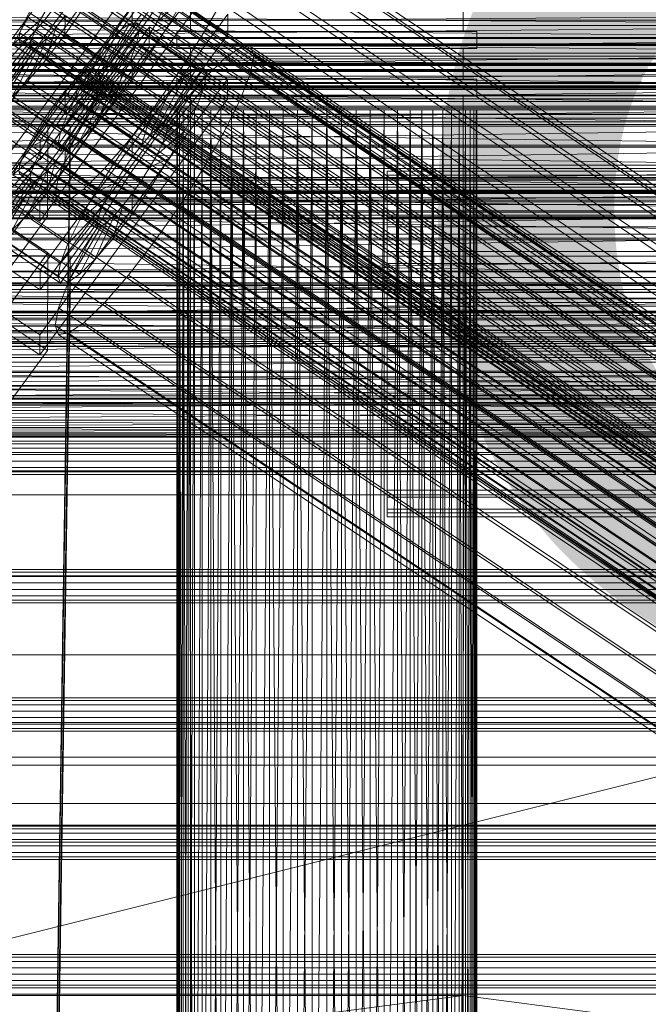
# Model space of a CAD drawing. Header units: millimetres. Extents: x -2233 to 65662, y -50530 to 6847.
# Tile 127 of 256: x -365 to -273, y -33951 to -33807. Entities that reach past the tile are written whole.
import ezdxf

# ---------------------------------------------------------------- set-up
doc = ezdxf.new("R2010")
doc.units = ezdxf.units.MM
for name, color, linetype, lineweight in [('COTAS_O', 1, 'Continuous', 0), ('frontal_briquetadora', 7, 'Continuous', 0), ('frontal_C01', 7, 'Continuous', 0), ('frontal_C02', 7, 'Continuous', 0), ('frontal_C03', 7, 'Continuous', 0), ('frontal_dosificador', 7, 'Continuous', 0), ('frontal_secador', 7, 'Continuous', 0)]:
    doc.layers.add(name, color=color, linetype=linetype, lineweight=lineweight)
doc.dimstyles.new('R19_100', dxfattribs={"dimtxt": 250, "dimasz": 150, "dimexe": 150, "dimexo": 80, "dimgap": 100, "dimtad": 1, "dimtih": 1, "dimtoh": 1, "dimdsep": 46, "dimcen": 0.09, "dimadec": 0, "dimazin": 0, "dimtfac": 1, "dimtdec": 4, "dimtofl": 0, "dimtmove": 0, "dimatfit": 3, "dimfxl": 1, "dimtolj": 1, "dimtzin": 0, "dimarcsym": 0})

# ---------------------------------------------------------------- blocks, each defined once
blk = doc.blocks.new('DIM_R32_39')
at = {"layer": 'COTAS_O'}
for p, q in [((-1725, -33700), (-1575, -33655)), ((1725, -33700), (1575, -33655)), ((-1725, -34400), (-1725, -33700)), ((-1725, -33700), (1725, -33700)), ((-1725, -33700), (-1575, -33745)), ((1725, -33700), (1575, -33745)), ((1725, -34400), (1725, -33700))]:
    blk.add_line(p, q, dxfattribs=at)
blk.add_text('3450 O', height=250, dxfattribs=at).set_placement((0, -33600))
blk = doc.blocks.new('DIM_R32_42')
at = {"layer": 'COTAS_O'}
for p, q in [((-650, -33700), (50, -33700)), ((50, -33700), (5, -33850)), ((50, -34900), (50, -33700)), ((50, -33700), (95, -33850)), ((50, -34900), (5, -34750)), ((50, -34900), (95, -34750)), ((-650, -34900), (50, -34900))]:
    blk.add_line(p, q, dxfattribs=at)
blk.add_text('1200 O', height=250, rotation=90, dxfattribs=at).set_placement((-50, -34300))
blk = doc.blocks.new('DIM_R32_43')
at = {"layer": 'COTAS_O'}
for p, q in [((-650, -34200), (-500, -34155)), ((650, -34200), (500, -34155)), ((-650, -34900), (-650, -34200)), ((-650, -34200), (650, -34200)), ((-650, -34200), (-500, -34245)), ((650, -34200), (500, -34245)), ((650, -34900), (650, -34200))]:
    blk.add_line(p, q, dxfattribs=at)
blk.add_text('1300 O', height=250, dxfattribs=at).set_placement((0, -34100))

msp = doc.modelspace()

# ---------------------------------------------------------------- linework, layer by layer
at = {"layer": 'frontal_briquetadora'}
for p, q in [((-340, -33804), (-340, -33808.5)), ((-300, -33804), (-300, -33808.5)), ((-210, -33805.946), (-430, -33807.611)), ((-210, -33807.611), (-430, -33805.946)), ((-210, -33807.611), (-430, -33809.54)), ((-210, -33807.611), (-430, -33807.611)), ((-430, -33807.611), (-210, -33809.54)), ((-339.821, -33808.5), (-342, -33808.5)), ((-342, -33808.5), (-342, -33811)), ((-338.019, -33808.5), (-340, -33808.5)), ((-333.717, -33808.5), (-339.821, -33808.5)), ((-332.47, -33808.5), (-338.019, -33808.5)), ((-324.895, -33808.5), (-333.717, -33808.5)), ((-324.45, -33808.5), (-332.47, -33808.5)), ((-315.105, -33808.5), (-324.895, -33808.5)), ((-315.55, -33808.5), (-324.45, -33808.5)), ((-307.53, -33808.5), (-315.55, -33808.5)), ((-306.283, -33808.5), (-315.105, -33808.5)), ((-301.981, -33808.5), (-307.53, -33808.5)), ((-300.179, -33808.5), (-306.283, -33808.5)), ((-300, -33808.5), (-301.981, -33808.5)), ((-298, -33808.5), (-300.179, -33808.5)), ((-298, -33808.5), (-298, -33811)), ((-210, -33809.54), (-430, -33811.715)), ((-210, -33809.54), (-430, -33809.54)), ((-430, -33809.54), (-210, -33811.715)), ((-339.821, -33811), (-342, -33811)), ((-338.019, -33811), (-340, -33811)), ((-340, -33811), (-340, -33815.5)), ((-333.717, -33811), (-339.821, -33811)), ((-332.47, -33811), (-338.019, -33811)), ((-324.895, -33811), (-333.717, -33811)), ((-324.45, -33811), (-332.47, -33811)), ((-315.105, -33811), (-324.895, -33811)), ((-315.55, -33811), (-324.45, -33811)), ((-307.53, -33811), (-315.55, -33811)), ((-306.283, -33811), (-315.105, -33811)), ((-301.981, -33811), (-307.53, -33811)), ((-300.179, -33811), (-306.283, -33811)), ((-300, -33811), (-301.981, -33811)), ((-298, -33811), (-300.179, -33811)), ((-300, -33811), (-300, -33815.5)), ((-210, -33811.715), (-430, -33811.715)), ((-430, -33814.115), (-210, -33811.715)), ((-430, -33811.715), (-210, -33814.115)), ((-210, -33814.115), (-430, -33814.115)), ((-430, -33816.716), (-210, -33814.115)), ((-430, -33814.115), (-210, -33816.716)), ((-339.821, -33815.5), (-342, -33815.5)), ((-342, -33815.5), (-342, -33818)), ((-338.019, -33815.5), (-340, -33815.5)), ((-333.717, -33815.5), (-339.821, -33815.5)), ((-332.47, -33815.5), (-338.019, -33815.5)), ((-324.895, -33815.5), (-333.717, -33815.5)), ((-324.45, -33815.5), (-332.47, -33815.5)), ((-315.105, -33815.5), (-324.895, -33815.5)), ((-315.55, -33815.5), (-324.45, -33815.5)), ((-307.53, -33815.5), (-315.55, -33815.5)), ((-306.283, -33815.5), (-315.105, -33815.5)), ((-301.981, -33815.5), (-307.53, -33815.5)), ((-300.179, -33815.5), (-306.283, -33815.5)), ((-300, -33815.5), (-301.981, -33815.5)), ((-298, -33815.5), (-300.179, -33815.5)), ((-298, -33815.5), (-298, -33818)), ((-210, -33816.716), (-430, -33816.716)), ((-430, -33819.494), (-210, -33816.716)), ((-430, -33816.716), (-210, -33819.494)), ((-339.821, -33818), (-342, -33818)), ((-338.019, -33818), (-340, -33818)), ((-340, -33818), (-340, -33990)), ((-333.717, -33818), (-339.821, -33818)), ((-332.47, -33818), (-338.019, -33818)), ((-324.895, -33818), (-333.717, -33818)), ((-324.45, -33818), (-332.47, -33818)), ((-315.105, -33818), (-324.895, -33818)), ((-315.55, -33818), (-324.45, -33818)), ((-307.53, -33818), (-315.55, -33818)), ((-306.283, -33818), (-315.105, -33818)), ((-301.981, -33818), (-307.53, -33818)), ((-300.179, -33818), (-306.283, -33818)), ((-300, -33818), (-301.981, -33818)), ((-298, -33818), (-300.179, -33818)), ((-300, -33818), (-300, -33990)), ((-210, -33819.494), (-430, -33819.494)), ((-430, -33822.421), (-210, -33819.494)), ((-430, -33819.494), (-210, -33822.421)), ((-210, -33820), (-430, -33820)), ((-335.556, -33820), (-430, -33820)), ((-430, -33820), (-333.957, -33820)), ((-337.006, -33820), (-430, -33820)), ((-338.292, -33820), (-430, -33820)), ((-430, -33820), (-332.223, -33820)), ((-339.402, -33820), (-430, -33820)), ((-430, -33820), (-330.371, -33820)), ((-340.325, -33820), (-430, -33820)), ((-430, -33820), (-328.419, -33820)), ((-341.053, -33820), (-430, -33820)), ((-430, -33820), (-326.386, -33820)), ((-430, -33820), (-324.292, -33820)), ((-341.577, -33820), (-430, -33820)), ((-430, -33820), (-322.156, -33820)), ((-320, -33820), (-430, -33820)), ((-341.894, -33820), (-430, -33820)), ((-342, -33820), (-430, -33820)), ((-341.894, -33820), (-342, -34060)), ((-342, -33820), (-342, -34060)), ((-341.894, -33820), (-342, -33820)), ((-342, -33820), (-341.894, -34060)), ((-341.577, -33820), (-341.894, -34060)), ((-341.894, -33820), (-341.894, -34060)), ((-341.577, -33820), (-341.894, -33820)), ((-341.894, -33820), (-341.577, -34060)), ((-341.053, -33820), (-341.577, -34060)), ((-341.577, -33820), (-341.577, -34060)), ((-341.053, -33820), (-341.577, -33820)), ((-341.577, -33820), (-341.053, -34060)), ((-340.325, -33820), (-341.053, -34060)), ((-341.053, -33820), (-341.053, -34060)), ((-340.325, -33820), (-341.053, -33820)), ((-341.053, -33820), (-340.325, -34060)), ((-339.402, -33820), (-340.325, -34060)), ((-340.325, -33820), (-340.325, -34060)), ((-339.402, -33820), (-340.325, -33820)), ((-340.325, -33820), (-339.402, -34060)), ((-338.292, -33820), (-339.402, -34060)), ((-339.402, -33820), (-339.402, -34060)), ((-338.292, -33820), (-339.402, -33820)), ((-337.006, -33820), (-338.292, -34060)), ((-338.292, -33820), (-338.292, -34060)), ((-337.006, -33820), (-338.292, -33820)), ((-335.556, -33820), (-337.006, -34060)), ((-337.006, -33820), (-337.006, -34060)), ((-335.556, -33820), (-337.006, -33820)), ((-337.006, -33820), (-335.556, -34060)), ((-333.957, -33820), (-335.556, -34060)), ((-335.556, -33820), (-335.556, -34060)), ((-333.957, -33820), (-335.556, -33820)), ((-332.223, -33820), (-333.957, -34060)), ((-333.957, -34060), (-333.957, -33820)), ((-332.223, -33820), (-333.957, -33820)), ((-333.957, -33820), (-332.223, -34060)), ((-330.371, -33820), (-332.223, -34060)), ((-332.223, -34060), (-332.223, -33820)), ((-330.371, -33820), (-332.223, -33820)), ((-332.223, -33820), (-330.371, -34060)), ((-328.419, -33820), (-330.371, -34060)), ((-330.371, -34060), (-330.371, -33820)), ((-328.419, -33820), (-330.371, -33820)), ((-326.386, -33820), (-328.419, -34060)), ((-328.419, -34060), (-328.419, -33820)), ((-326.386, -33820), (-328.419, -33820)), ((-328.419, -33820), (-326.386, -34060)), ((-324.292, -33820), (-326.386, -34060)), ((-326.386, -34060), (-326.386, -33820)), ((-324.292, -33820), (-326.386, -33820)), ((-322.156, -33820), (-324.292, -34060)), ((-324.292, -34060), (-324.292, -33820)), ((-322.156, -33820), (-324.292, -33820)), ((-324.292, -33820), (-322.156, -34060)), ((-320, -33820), (-322.156, -34060)), ((-322.156, -34060), (-322.156, -33820)), ((-320, -33820), (-322.156, -33820)), ((-320, -34060), (-320, -33820)), ((-210, -33820), (-320, -33820)), ((-317.844, -33820), (-320, -33820)), ((-317.844, -33820), (-320, -34060)), ((-317.844, -34060), (-320, -33820)), ((-210, -33820), (-317.844, -33820)), ((-315.708, -33820), (-317.844, -33820)), ((-317.844, -33820), (-317.844, -34060)), ((-317.844, -34060), (-315.708, -33820)), ((-315.708, -34060), (-317.844, -33820)), ((-210, -33820), (-315.708, -33820)), ((-313.614, -33820), (-315.708, -33820)), ((-315.708, -33820), (-315.708, -34060)), ((-315.708, -34060), (-313.614, -33820)), ((-313.614, -34060), (-315.708, -33820)), ((-210, -33820), (-313.614, -33820)), ((-311.581, -33820), (-313.614, -33820)), ((-313.614, -33820), (-313.614, -34060)), ((-313.614, -34060), (-311.581, -33820)), ((-311.581, -34060), (-313.614, -33820)), ((-210, -33820), (-311.581, -33820)), ((-309.629, -33820), (-311.581, -33820)), ((-311.581, -33820), (-311.581, -34060)), ((-311.581, -34060), (-309.629, -33820)), ((-210, -33820), (-309.629, -33820)), ((-307.777, -33820), (-309.629, -33820)), ((-309.629, -33820), (-309.629, -34060)), ((-309.629, -34060), (-307.777, -33820)), ((-307.777, -34060), (-309.629, -33820)), ((-210, -33820), (-307.777, -33820)), ((-306.043, -33820), (-307.777, -33820)), ((-307.777, -33820), (-307.777, -34060)), ((-307.777, -34060), (-306.043, -33820)), ((-306.043, -34060), (-307.777, -33820)), ((-210, -33820), (-306.043, -33820)), ((-304.444, -33820), (-306.043, -33820)), ((-306.043, -33820), (-306.043, -34060)), ((-306.043, -34060), (-304.444, -33820)), ((-304.444, -34060), (-306.043, -33820)), ((-210, -33820), (-304.444, -33820)), ((-302.994, -33820), (-304.444, -33820)), ((-304.444, -33820), (-304.444, -34060)), ((-302.994, -33820), (-304.444, -34060)), ((-302.994, -34060), (-304.444, -33820)), ((-210, -33820), (-302.994, -33820)), ((-301.708, -33820), (-302.994, -33820)), ((-302.994, -33820), (-302.994, -34060)), ((-301.708, -33820), (-302.994, -34060)), ((-301.708, -34060), (-302.994, -33820)), ((-210, -33820), (-301.708, -33820)), ((-300.598, -33820), (-301.708, -33820)), ((-301.708, -33820), (-301.708, -34060)), ((-300.598, -33820), (-301.708, -34060)), ((-210, -33820), (-300.598, -33820)), ((-299.675, -33820), (-300.598, -33820)), ((-300.598, -33820), (-300.598, -34060)), ((-299.675, -33820), (-300.598, -34060)), ((-299.675, -34060), (-300.598, -33820)), ((-210, -33820), (-299.675, -33820)), ((-298.947, -33820), (-299.675, -33820)), ((-299.675, -33820), (-299.675, -34060)), ((-298.947, -33820), (-299.675, -34060)), ((-299.675, -33820), (-298.947, -34060)), ((-210, -33820), (-298.947, -33820)), ((-298.947, -33820), (-298.423, -33820)), ((-298.947, -33820), (-298.947, -34060)), ((-298.423, -33820), (-298.947, -34060)), ((-298.947, -33820), (-298.423, -34060)), ((-298.423, -33820), (-210, -33820)), ((-298.423, -33820), (-298.106, -33820)), ((-298.423, -33820), (-298.423, -34060)), ((-298.106, -33820), (-298.423, -34060)), ((-298.423, -33820), (-298.106, -34060)), ((-298.106, -33820), (-210, -33820)), ((-298.106, -33820), (-298, -33820)), ((-298.106, -33820), (-298.106, -34060)), ((-298, -33820), (-298.106, -34060)), ((-298, -33820), (-210, -33820)), ((-298, -33820), (-298, -34060)), ((-210, -33822.421), (-430, -33822.421)), ((-430, -33825.47), (-210, -33822.421)), ((-430, -33822.421), (-210, -33825.47)), ((-210, -33825.47), (-430, -33825.47)), ((-430, -33828.612), (-210, -33825.47)), ((-430, -33825.47), (-210, -33828.612)), ((-210, -33828.612), (-430, -33828.612)), ((-430, -33831.815), (-210, -33828.612)), ((-430, -33828.612), (-210, -33831.815)), ((-210, -33831.815), (-430, -33835.05)), ((-210, -33831.815), (-430, -33831.815)), ((-430, -33831.815), (-210, -33835.05)), ((-210, -33835.05), (-430, -33838.284)), ((-430, -33835.05), (-210, -33835.05)), ((-210, -33838.284), (-430, -33835.05)), ((-210, -33838.284), (-430, -33841.488)), ((-430, -33838.284), (-210, -33838.284)), ((-210, -33841.488), (-430, -33844.629)), ((-430, -33841.488), (-210, -33841.488)), ((-210, -33844.629), (-430, -33841.488)), ((-210, -33844.629), (-430, -33847.678)), ((-430, -33844.629), (-210, -33844.629)), ((-210, -33847.678), (-430, -33844.629)), ((-210, -33847.678), (-430, -33850.606)), ((-430, -33847.678), (-210, -33847.678)), ((-210, -33850.606), (-430, -33847.678)), ((-210, -33850.606), (-430, -33853.384)), ((-430, -33850.606), (-210, -33850.606)), ((-210, -33853.384), (-430, -33850.606)), ((-210, -33853.384), (-430, -33855.985)), ((-430, -33853.384), (-210, -33853.384)), ((-210, -33855.985), (-430, -33853.384)), ((-210, -33855.985), (-430, -33858.384)), ((-430, -33855.985), (-210, -33855.985)), ((-210, -33858.384), (-430, -33858.384)), ((-210, -33858.384), (-430, -33860.559)), ((-210, -33860.559), (-430, -33858.384)), ((-210, -33860.559), (-430, -33860.559)), ((-210, -33860.559), (-430, -33862.488)), ((-210, -33862.488), (-430, -33860.559)), ((-210, -33862.488), (-430, -33862.488)), ((-210, -33862.488), (-430, -33864.153)), ((-210, -33864.153), (-430, -33862.488)), ((-210, -33864.153), (-430, -33864.153)), ((-210, -33864.153), (-430, -33865.538)), ((-210, -33865.538), (-430, -33864.153)), ((-210, -33865.538), (-430, -33865.538)), ((-210, -33865.538), (-430, -33866.629)), ((-210, -33866.629), (-430, -33865.538)), ((-210, -33866.629), (-430, -33866.629)), ((-210, -33866.629), (-430, -33867.416)), ((-210, -33867.416), (-430, -33866.629)), ((-210, -33867.416), (-430, -33867.416)), ((-210, -33867.416), (-430, -33867.891)), ((-210, -33867.891), (-430, -33867.416)), ((-210, -33867.891), (-430, -33867.891)), ((-210, -33867.891), (-430, -33868.05)), ((-210, -33868.05), (-430, -33867.891)), ((-210, -33868.05), (-430, -33868.05))]:
    msp.add_line(p, q, dxfattribs=at)
at = {"layer": 'frontal_C01'}
for p, q in [((-345.981, -33781.918), (-373.513, -33819.63)), ((-334.501, -33786.803), (-362.033, -33824.514)), ((-373.539, -33825.839), (-346.008, -33788.128)), ((-362.045, -33827.337), (-334.513, -33789.626)), ((-346.02, -33790.95), (-373.551, -33828.662)), ((-332.629, -33791.585), (-148.32, -33915.455)), ((-331.181, -33791.321), (-146.872, -33915.19)), ((-330.692, -33792.496), (-146.383, -33916.366)), ((-334.938, -33793.272), (-150.629, -33917.141)), ((-355.53, -33795.149), (-141.731, -33938.837)), ((-355.017, -33795.055), (-141.218, -33938.743)), ((-354.844, -33795.472), (-141.045, -33939.16)), ((-331.197, -33795.032), (-146.887, -33918.901)), ((-334.539, -33795.835), (-362.071, -33833.547)), ((-357.415, -33796.807), (-143.617, -33940.495)), ((-356.348, -33795.746), (-142.549, -33939.435)), ((-355.022, -33796.37), (-141.224, -33940.058)), ((-337.95, -33796.266), (-153.641, -33920.135)), ((-358.659, -33798.259), (-144.861, -33941.947)), ((-355.541, -33797.689), (-141.742, -33941.377)), ((-362.083, -33836.369), (-334.551, -33798.658)), ((-356.363, -33799.339), (-142.565, -33943.027)), ((-332.659, -33798.755), (-148.35, -33922.624)), ((-146.196, -33943.691), (-359.995, -33800.002)), ((-358.357, -33801.103), (-348.527, -33807.71)), ((-357.434, -33801.207), (-143.635, -33944.895)), ((-344.895, -33807.046), (-354.725, -33800.44)), ((-352.938, -33800.824), (-343.108, -33807.431)), ((-341.461, -33800.362), (-157.152, -33924.232)), ((-361.332, -33801.919), (-147.533, -33945.607)), ((-361.166, -33802.327), (-351.336, -33808.933)), ((-345.966, -33808.914), (-355.796, -33802.308)), ((-362.578, -33803.878), (-148.779, -33947.566)), ((-349.863, -33809.626), (-359.693, -33803.02)), ((-358.68, -33803.166), (-144.881, -33946.855)), ((-340.848, -33803.487), (-344.895, -33807.046)), ((-340.848, -33803.487), (-343.108, -33807.431)), ((-338.003, -33808.683), (-334.981, -33803.411)), ((-334.981, -33803.411), (-150.672, -33927.28)), ((-362.01, -33806.847), (-360.939, -33804.979)), ((-361.352, -33806.826), (-360.017, -33805.083)), ((-351.109, -33811.585), (-360.939, -33804.979)), ((-360.017, -33805.083), (-146.218, -33948.771)), ((-358.39, -33809.006), (-355.569, -33804.96)), ((-347.212, -33810.874), (-357.042, -33804.267)), ((-355.569, -33804.96), (-345.739, -33811.567)), ((-351.336, -33808.933), (-348.515, -33804.887)), ((-345.231, -33805.283), (-349.002, -33810.692)), ((-348.527, -33807.71), (-348.515, -33804.887)), ((-160.922, -33929.152), (-345.231, -33805.283)), ((-344.895, -33807.046), (-344.073, -33805.397)), ((-363.797, -33806.463), (-366.057, -33810.407)), ((-362.01, -33806.847), (-366.057, -33810.407)), ((-363.648, -33805.746), (-364.471, -33807.396)), ((-363.797, -33806.463), (-353.967, -33813.069)), ((-363.648, -33805.746), (-149.85, -33949.434)), ((-362.833, -33808.497), (-362.01, -33806.847)), ((-362.596, -33808.278), (-361.352, -33806.826)), ((-352.18, -33813.454), (-362.01, -33806.847)), ((-361.352, -33806.826), (-147.554, -33950.515)), ((-358.378, -33806.184), (-359.714, -33807.927)), ((-358.378, -33806.184), (-358.39, -33809.006)), ((-348.548, -33812.79), (-358.378, -33806.184)), ((-347.191, -33805.966), (-348.527, -33807.71)), ((-345.966, -33808.914), (-344.895, -33807.046)), ((-362.833, -33808.497), (-367.794, -33813.89)), ((-364.471, -33807.396), (-364.989, -33808.715)), ((-364.471, -33807.396), (-150.672, -33951.084)), ((-363.664, -33809.339), (-362.596, -33808.278)), ((-363.351, -33809.816), (-362.833, -33808.497)), ((-353.003, -33815.103), (-362.833, -33808.497)), ((-362.596, -33808.278), (-148.798, -33951.966)), ((-359.714, -33807.927), (-361.21, -33812.687)), ((-359.714, -33807.927), (-360.958, -33809.379)), ((-349.884, -33814.534), (-359.714, -33807.927)), ((-348.527, -33807.71), (-349.863, -33809.626)), ((-343.108, -33807.431), (-345.966, -33808.914)), ((-343.108, -33807.431), (-345.739, -33811.567)), ((-363.351, -33809.816), (-368.888, -33816.674)), ((-364.989, -33808.715), (-365.168, -33809.613)), ((-365.168, -33809.613), (-364.995, -33810.03)), ((-365.168, -33809.613), (-151.369, -33953.302)), ((-364.995, -33810.03), (-364.482, -33809.936)), ((-364.989, -33808.715), (-151.191, -33952.403)), ((-364.482, -33809.936), (-363.664, -33809.339)), ((-364.482, -33809.936), (-150.683, -33953.625)), ((-360.958, -33809.379), (-363.836, -33815.752)), ((-363.664, -33809.339), (-149.865, -33953.027)), ((-363.53, -33810.714), (-363.351, -33809.816)), ((-353.521, -33816.422), (-363.351, -33809.816)), ((-360.958, -33809.379), (-362.025, -33810.44)), ((-361.21, -33812.687), (-358.39, -33809.006)), ((-351.128, -33815.985), (-360.958, -33809.379)), ((-358.39, -33809.006), (-348.56, -33815.613)), ((-353.967, -33813.069), (-351.336, -33808.933)), ((-351.336, -33808.933), (-349.863, -33809.626)), ((-349.863, -33809.626), (-351.109, -33811.585)), ((-347.212, -33810.874), (-345.966, -33808.914)), ((-341.52, -33814.212), (-338.003, -33808.683)), ((-338.003, -33808.683), (-153.694, -33932.552)), ((980, -33810.588), (-980, -33810.588)), ((-363.53, -33810.714), (-369.265, -33818.571)), ((-363.357, -33811.131), (-368.9, -33819.45)), ((-362.843, -33811.037), (-367.817, -33819.252)), ((-362.025, -33810.44), (-366.09, -33817.991)), ((-366.057, -33810.407), (-356.228, -33817.013)), ((-364.995, -33810.03), (-151.196, -33953.718)), ((-363.357, -33811.131), (-363.53, -33810.714)), ((-353.7, -33817.321), (-363.53, -33810.714)), ((-362.843, -33811.037), (-363.357, -33811.131)), ((-353.527, -33817.737), (-363.357, -33811.131)), ((-362.025, -33810.44), (-362.843, -33811.037)), ((-353.014, -33817.644), (-362.843, -33811.037)), ((-352.196, -33817.046), (-362.025, -33810.44)), ((-349.002, -33810.692), (-352.519, -33816.221)), ((-349.002, -33810.692), (-164.693, -33934.561)), ((-348.548, -33812.79), (-347.212, -33810.874)), ((-345.739, -33811.567), (-347.212, -33810.874)), ((-363.836, -33815.752), (-361.21, -33812.687)), ((-361.21, -33812.687), (-351.38, -33819.294)), ((-353.967, -33813.069), (-351.109, -33811.585)), ((-351.109, -33811.585), (-352.18, -33813.454)), ((-349.884, -33814.534), (-348.548, -33812.79)), ((-345.739, -33811.567), (-348.56, -33815.613)), ((-348.56, -33815.613), (-348.548, -33812.79)), ((-367.794, -33813.89), (-357.964, -33820.496)), ((-356.228, -33817.013), (-353.967, -33813.069)), ((-356.228, -33817.013), (-352.18, -33813.454)), ((-352.18, -33813.454), (-353.003, -33815.103)), ((-345.291, -33819.621), (-341.52, -33814.212)), ((-341.52, -33814.212), (-157.211, -33938.081)), ((-372.35, -33814.389), (-360.882, -33822.096)), ((-366.09, -33817.991), (-363.836, -33815.752)), ((-363.836, -33815.752), (-354.006, -33822.358)), ((-357.964, -33820.496), (-353.003, -33815.103)), ((-353.003, -33815.103), (-353.521, -33816.422)), ((-351.38, -33819.294), (-349.884, -33814.534)), ((-348.56, -33815.613), (-351.38, -33819.294)), ((-351.128, -33815.985), (-349.884, -33814.534)), ((-362.033, -33824.514), (-373.501, -33816.807)), ((-368.888, -33816.674), (-359.058, -33823.281)), ((-359.058, -33823.281), (-353.521, -33816.422)), ((-357.964, -33820.496), (-356.228, -33817.013)), ((-356.26, -33824.597), (-352.196, -33817.046)), ((-352.519, -33816.221), (-355.541, -33821.493)), ((-354.006, -33822.358), (-351.128, -33815.985)), ((-353.521, -33816.422), (-353.7, -33817.321)), ((-353.014, -33817.644), (-352.196, -33817.046)), ((-352.519, -33816.221), (-168.21, -33940.09)), ((-352.196, -33817.046), (-351.128, -33815.985)), ((-369.265, -33818.571), (-359.436, -33825.177)), ((-366.09, -33817.991), (-356.26, -33824.597)), ((-359.436, -33825.177), (-353.7, -33817.321)), ((-359.07, -33826.057), (-353.527, -33817.737)), ((-357.987, -33825.859), (-353.014, -33817.644)), ((-353.7, -33817.321), (-353.527, -33817.737)), ((-353.527, -33817.737), (-353.014, -33817.644)), ((-373.513, -33819.63), (-362.045, -33827.337)), ((-368.9, -33819.45), (-359.07, -33826.057)), ((-367.817, -33819.252), (-357.987, -33825.859)), ((-351.38, -33819.294), (-354.006, -33822.358)), ((-349.061, -33824.542), (-345.291, -33819.621)), ((-345.291, -33819.621), (-160.982, -33943.491)), ((-359.058, -33823.281), (-357.964, -33820.496)), ((-355.541, -33821.493), (-357.863, -33826.149)), ((-355.541, -33821.493), (-171.232, -33945.363)), ((-375.644, -33822.072), (-357.646, -33822.316)), ((-360.882, -33822.096), (-366.618, -33829.953)), ((-360.882, -33822.096), (-360.939, -33835.645)), ((-357.646, -33822.316), (-360.514, -34016.692)), ((-357.646, -33822.316), (-357.646, -33827.962)), ((-354.006, -33822.358), (-356.26, -33824.597)), ((-359.436, -33825.177), (-359.058, -33823.281)), ((-362.071, -33833.547), (-373.539, -33825.839)), ((-362.045, -33827.337), (-362.033, -33824.514)), ((-359.07, -33826.057), (-359.436, -33825.177)), ((-357.987, -33825.859), (-359.07, -33826.057)), ((-356.26, -33824.597), (-357.987, -33825.859)), ((-352.572, -33828.639), (-349.061, -33824.542)), ((-349.061, -33824.542), (-164.752, -33948.411)), ((-357.863, -33826.149), (-359.326, -33829.872)), ((-357.863, -33826.149), (-173.554, -33950.019)), ((-357.646, -33827.962), (-375.644, -33827.717)), ((-373.551, -33828.662), (-362.083, -33836.369)), ((-360.939, -33835.645), (-372.408, -33827.937)), ((-360.514, -34022.337), (-357.646, -33827.962)), ((-355.584, -33831.632), (-352.572, -33828.639)), ((-352.572, -33828.639), (-168.263, -33952.508)), ((-359.326, -33829.872), (-359.83, -33832.408)), ((-359.326, -33829.872), (-175.016, -33953.741)), ((-357.893, -33833.319), (-355.584, -33831.632)), ((-355.584, -33831.632), (-171.275, -33955.501)), ((-359.83, -33832.408), (-359.341, -33833.583)), ((-359.83, -33832.408), (-175.521, -33956.277)), ((-362.083, -33836.369), (-362.071, -33833.547)), ((-359.341, -33833.583), (-357.893, -33833.319)), ((-359.341, -33833.583), (-175.032, -33957.452)), ((-357.893, -33833.319), (-173.584, -33957.188)), ((-366.675, -33843.501), (-360.939, -33835.645)), ((-450, -33916.215), (450, -33916.215)), ((450, -33927.505), (-450, -33927.505)), ((450, -33949.792), (-450, -33949.792))]:
    msp.add_line(p, q, dxfattribs=at)
at = {"layer": 'frontal_C02'}
for p, q in [((-373.501, -33835.805), (-345.969, -33798.283)), ((-345.981, -33801.263), (-373.513, -33838.786)), ((-334.513, -33808.932), (-345.981, -33801.263)), ((-334.501, -33805.952), (-362.033, -33843.474)), ((-334.501, -33805.952), (-334.513, -33808.932)), ((-373.539, -33845.343), (-346.008, -33807.82)), ((-353.892, -33815.635), (-348.918, -33807.375)), ((-353.378, -33815.579), (-347.835, -33807.257)), ((-353.205, -33816.033), (-347.47, -33808.216)), ((-348.918, -33807.375), (-350.645, -33808.562)), ((-347.835, -33807.257), (-348.918, -33807.375)), ((-348.918, -33807.375), (-339.088, -33813.948)), ((-347.847, -33810.188), (-347.47, -33808.216)), ((-347.835, -33807.257), (-338.005, -33813.83)), ((-347.47, -33808.216), (-347.835, -33807.257)), ((-347.47, -33808.216), (-337.64, -33814.79)), ((-346.02, -33810.801), (-346.008, -33807.82)), ((-346.008, -33807.82), (-334.539, -33815.489)), ((-362.045, -33846.455), (-334.513, -33808.932)), ((-354.71, -33816.197), (-350.645, -33808.562)), ((-350.645, -33808.562), (-352.899, -33810.738)), ((-350.645, -33808.562), (-340.816, -33815.136)), ((-346.02, -33810.801), (-373.551, -33848.323)), ((-355.777, -33817.228), (-352.899, -33810.738)), ((-352.899, -33810.738), (-355.525, -33813.755)), ((-353.384, -33816.967), (-347.847, -33810.188)), ((-352.899, -33810.738), (-343.069, -33817.312)), ((-348.941, -33813.038), (-347.847, -33810.188)), ((-347.847, -33810.188), (-338.017, -33816.762)), ((-334.551, -33818.47), (-346.02, -33810.801)), ((-332.629, -33810.853), (-334.938, -33812.44)), ((-331.181, -33810.695), (-332.629, -33810.853)), ((-332.629, -33810.853), (-148.32, -33934.108)), ((-330.692, -33811.978), (-331.181, -33810.695)), ((-331.181, -33810.695), (-146.872, -33933.95)), ((-334.938, -33812.44), (-337.95, -33815.35)), ((-334.938, -33812.44), (-150.629, -33935.695)), ((-331.197, -33814.614), (-330.692, -33811.978)), ((-330.692, -33811.978), (-146.383, -33935.233)), ((-355.525, -33813.755), (-358.345, -33817.406)), ((-357.021, -33818.657), (-355.525, -33813.755)), ((-355.525, -33813.755), (-345.695, -33820.328)), ((-353.902, -33818.317), (-348.941, -33813.038)), ((-350.678, -33816.571), (-348.941, -33813.038)), ((-348.941, -33813.038), (-339.111, -33819.611)), ((-339.088, -33813.948), (-344.062, -33822.208)), ((-338.005, -33813.83), (-343.549, -33822.152)), ((-340.816, -33815.136), (-339.088, -33813.948)), ((-339.088, -33813.948), (-338.005, -33813.83)), ((-338.005, -33813.83), (-337.64, -33814.79)), ((-334.539, -33815.489), (-362.071, -33853.012)), ((-356.348, -33815.102), (-357.415, -33816.133)), ((-355.53, -33814.539), (-356.348, -33815.102)), ((-356.348, -33815.102), (-142.549, -33958.077)), ((-355.017, -33814.483), (-355.53, -33814.539)), ((-355.53, -33814.539), (-141.731, -33957.515)), ((-355.022, -33815.872), (-354.844, -33814.938)), ((-354.844, -33814.938), (-355.017, -33814.483)), ((-355.017, -33814.483), (-141.218, -33957.459)), ((-354.844, -33814.938), (-141.045, -33957.913)), ((-354.71, -33816.197), (-353.892, -33815.635)), ((-353.892, -33815.635), (-353.378, -33815.579)), ((-344.062, -33822.208), (-353.892, -33815.635)), ((-343.549, -33822.152), (-353.378, -33815.579)), ((-353.378, -33815.579), (-353.205, -33816.033)), ((-340.816, -33815.136), (-344.88, -33822.771)), ((-337.64, -33814.79), (-343.376, -33822.607)), ((-343.069, -33817.312), (-340.816, -33815.136)), ((-337.95, -33815.35), (-341.461, -33819.382)), ((-337.64, -33814.79), (-338.017, -33816.762)), ((-337.95, -33815.35), (-153.641, -33938.604)), ((-334.539, -33815.489), (-334.551, -33818.47)), ((-332.659, -33818.423), (-331.197, -33814.614)), ((-331.197, -33814.614), (-146.887, -33937.869)), ((-357.415, -33816.133), (-358.659, -33817.561)), ((-357.415, -33816.133), (-143.617, -33959.108)), ((-355.777, -33817.228), (-354.71, -33816.197)), ((-355.541, -33817.222), (-355.022, -33815.872)), ((-355.022, -33815.872), (-141.224, -33958.847)), ((-354.725, -33819.991), (-350.678, -33816.571)), ((-344.88, -33822.771), (-354.71, -33816.197)), ((-353.384, -33816.967), (-353.902, -33818.317)), ((-353.205, -33816.033), (-353.384, -33816.967)), ((-343.554, -33823.541), (-353.384, -33816.967)), ((-343.376, -33822.607), (-353.205, -33816.033)), ((-352.938, -33820.547), (-350.678, -33816.571)), ((-350.678, -33816.571), (-340.848, -33823.144)), ((-338.017, -33816.762), (-343.554, -33823.541)), ((-338.017, -33816.762), (-339.111, -33819.611)), ((-362.083, -33855.992), (-334.551, -33818.47)), ((-358.345, -33817.406), (-361.166, -33821.443)), ((-358.659, -33817.561), (-359.995, -33819.291)), ((-358.659, -33817.561), (-144.861, -33960.537)), ((-358.345, -33817.406), (-358.357, -33820.386)), ((-358.357, -33820.386), (-357.021, -33818.657)), ((-348.515, -33823.98), (-358.345, -33817.406)), ((-357.021, -33818.657), (-355.777, -33817.228)), ((-347.191, -33825.231), (-357.021, -33818.657)), ((-356.363, -33818.895), (-355.541, -33817.222)), ((-345.947, -33823.802), (-355.777, -33817.228)), ((-355.541, -33817.222), (-141.742, -33960.197)), ((-353.902, -33818.317), (-354.725, -33819.991)), ((-344.073, -33824.891), (-353.902, -33818.317)), ((-343.069, -33817.312), (-345.947, -33823.802)), ((-345.695, -33820.328), (-343.069, -33817.312)), ((-334.981, -33823.147), (-332.659, -33818.423)), ((-332.659, -33818.423), (-148.35, -33941.678)), ((-359.995, -33819.291), (-361.332, -33821.203)), ((-146.196, -33962.266), (-359.995, -33819.291)), ((-357.434, -33820.779), (-356.363, -33818.895)), ((-356.363, -33818.895), (-142.565, -33961.871)), ((-354.725, -33819.991), (-355.796, -33821.874)), ((-344.895, -33826.564), (-354.725, -33819.991)), ((-341.461, -33819.382), (-345.231, -33824.263)), ((-339.111, -33819.611), (-344.073, -33824.891)), ((-341.461, -33819.382), (-157.152, -33942.637)), ((-339.111, -33819.611), (-340.848, -33823.144)), ((-361.166, -33821.443), (-363.797, -33825.591)), ((-361.332, -33821.203), (-362.578, -33823.168)), ((-361.332, -33821.203), (-147.533, -33964.178)), ((-359.693, -33822.299), (-361.166, -33821.443)), ((-361.166, -33821.443), (-351.336, -33828.017)), ((-359.693, -33822.299), (-358.357, -33820.386)), ((-358.68, -33822.743), (-357.434, -33820.779)), ((-358.357, -33820.386), (-348.527, -33826.96)), ((-357.434, -33820.779), (-143.635, -33963.754)), ((-355.796, -33821.874), (-352.938, -33820.547)), ((-355.569, -33824.695), (-352.938, -33820.547)), ((-352.938, -33820.547), (-343.108, -33827.12)), ((-348.515, -33823.98), (-345.695, -33820.328)), ((-345.695, -33820.328), (-347.191, -33825.231)), ((-360.939, -33824.264), (-359.693, -33822.299)), ((-360.017, -33824.656), (-358.68, -33822.743)), ((-349.863, -33828.872), (-359.693, -33822.299)), ((-358.68, -33822.743), (-144.881, -33965.719)), ((-355.796, -33821.874), (-357.042, -33823.839)), ((-345.966, -33828.448), (-355.796, -33821.874)), ((-344.88, -33822.771), (-345.947, -33823.802)), ((-344.062, -33822.208), (-344.88, -33822.771)), ((-343.549, -33822.152), (-344.062, -33822.208)), ((-343.554, -33823.541), (-343.376, -33822.607)), ((-343.376, -33822.607), (-343.549, -33822.152)), ((-360.939, -33824.264), (-363.797, -33825.591)), ((-362.578, -33823.168), (-363.648, -33825.051)), ((-362.578, -33823.168), (-148.779, -33966.143)), ((-362.01, -33826.147), (-360.939, -33824.264)), ((-351.109, -33830.837), (-360.939, -33824.264)), ((-357.042, -33823.839), (-358.378, -33825.751)), ((-357.042, -33823.839), (-355.569, -33824.695)), ((-347.212, -33830.413), (-357.042, -33823.839)), ((-351.336, -33828.017), (-348.515, -33823.98)), ((-345.231, -33824.263), (-349.002, -33829.66)), ((-348.527, -33826.96), (-348.515, -33823.98)), ((-345.947, -33823.802), (-347.191, -33825.231)), ((-160.922, -33947.518), (-345.231, -33824.263)), ((-340.848, -33823.144), (-344.895, -33826.564)), ((-344.073, -33824.891), (-343.554, -33823.541)), ((-340.848, -33823.144), (-343.108, -33827.12)), ((-338.003, -33828.462), (-334.981, -33823.147)), ((-334.981, -33823.147), (-150.672, -33946.401)), ((-363.797, -33825.591), (-366.057, -33829.567)), ((-363.648, -33825.051), (-364.471, -33826.725)), ((-363.797, -33825.591), (-353.967, -33832.165)), ((-363.648, -33825.051), (-149.85, -33968.027)), ((-361.352, -33826.385), (-360.017, -33824.656)), ((-360.017, -33824.656), (-146.218, -33967.631)), ((-358.378, -33825.751), (-359.714, -33827.481)), ((-358.39, -33828.732), (-355.569, -33824.695)), ((-358.378, -33825.751), (-358.39, -33828.732)), ((-348.548, -33832.325), (-358.378, -33825.751)), ((-355.569, -33824.695), (-345.739, -33831.268)), ((-347.191, -33825.231), (-348.527, -33826.96)), ((-344.895, -33826.564), (-344.073, -33824.891)), ((-362.01, -33826.147), (-366.057, -33829.567)), ((-364.471, -33826.725), (-364.989, -33828.075)), ((-364.471, -33826.725), (-150.672, -33969.7)), ((-362.833, -33827.821), (-362.01, -33826.147)), ((-362.596, -33827.814), (-361.352, -33826.385)), ((-352.18, -33832.721), (-362.01, -33826.147)), ((-361.352, -33826.385), (-147.554, -33969.361)), ((-348.527, -33826.96), (-349.863, -33828.872)), ((-345.966, -33828.448), (-344.895, -33826.564)), ((-343.108, -33827.12), (-345.966, -33828.448)), ((-343.108, -33827.12), (-345.739, -33831.268)), ((-362.833, -33827.821), (-367.794, -33833.1)), ((-364.989, -33828.075), (-365.168, -33829.009)), ((-364.989, -33828.075), (-151.191, -33971.05)), ((-363.664, -33828.845), (-362.596, -33827.814)), ((-363.351, -33829.17), (-362.833, -33827.821)), ((-353.003, -33834.394), (-362.833, -33827.821)), ((-362.596, -33827.814), (-148.798, -33970.789)), ((-359.714, -33827.481), (-361.21, -33832.383)), ((-361.21, -33832.383), (-358.39, -33828.732)), ((-359.714, -33827.481), (-360.958, -33828.91)), ((-349.884, -33834.054), (-359.714, -33827.481)), ((-358.39, -33828.732), (-348.56, -33835.305)), ((-353.967, -33832.165), (-351.336, -33828.017)), ((-351.336, -33828.017), (-349.863, -33828.872)), ((-347.212, -33830.413), (-345.966, -33828.448)), ((-341.52, -33834.007), (-338.003, -33828.462)), ((-338.003, -33828.462), (-153.694, -33951.717)), ((-363.53, -33830.104), (-369.265, -33837.922)), ((-363.351, -33829.17), (-368.888, -33835.95)), ((-362.025, -33829.941), (-366.09, -33837.576)), ((-366.057, -33829.567), (-356.228, -33836.141)), ((-365.168, -33829.009), (-364.995, -33829.463)), ((-365.168, -33829.009), (-151.369, -33971.984)), ((-364.995, -33829.463), (-364.482, -33829.407)), ((-364.995, -33829.463), (-151.196, -33972.439)), ((-364.482, -33829.407), (-363.664, -33828.845)), ((-364.482, -33829.407), (-150.683, -33972.383)), ((-360.958, -33828.91), (-363.836, -33835.4)), ((-363.664, -33828.845), (-149.865, -33971.82)), ((-363.53, -33830.104), (-363.351, -33829.17)), ((-363.357, -33830.559), (-363.53, -33830.104)), ((-353.7, -33836.678), (-363.53, -33830.104)), ((-353.521, -33835.744), (-363.351, -33829.17)), ((-362.025, -33829.941), (-362.843, -33830.503)), ((-360.958, -33828.91), (-362.025, -33829.941)), ((-352.196, -33836.514), (-362.025, -33829.941)), ((-351.128, -33835.483), (-360.958, -33828.91)), ((-349.002, -33829.66), (-352.519, -33835.205)), ((-349.863, -33828.872), (-351.109, -33830.837)), ((-349.002, -33829.66), (-164.693, -33952.915)), ((-311.15, -33830.128), (-311.15, -33828.995)), ((-311.15, -33828.995), (-311.15, -33829.591)), ((-311.15, -33828.995), (311.15, -33828.995)), ((-311.15, -33829.591), (-311.15, -33831.876)), ((-311.15, -33829.591), (311.15, -33829.591)), ((-311.15, -33832.913), (-311.15, -33830.128)), ((-311.15, -33830.128), (311.15, -33830.128)), ((-363.357, -33830.559), (-368.9, -33838.881)), ((-362.843, -33830.503), (-367.817, -33838.763)), ((-362.843, -33830.503), (-363.357, -33830.559)), ((-353.527, -33837.133), (-363.357, -33830.559)), ((-353.014, -33837.077), (-362.843, -33830.503)), ((-353.967, -33832.165), (-351.109, -33830.837)), ((-351.109, -33830.837), (-352.18, -33832.721)), ((-345.739, -33831.268), (-348.56, -33835.305)), ((-348.548, -33832.325), (-347.212, -33830.413)), ((-345.739, -33831.268), (-347.212, -33830.413)), ((-367.794, -33833.1), (-357.964, -33839.674)), ((-363.836, -33835.4), (-361.21, -33832.383)), ((-361.21, -33832.383), (-351.38, -33838.957)), ((-356.228, -33836.141), (-353.967, -33832.165)), ((-356.228, -33836.141), (-352.18, -33832.721)), ((-352.18, -33832.721), (-353.003, -33834.394)), ((-349.884, -33834.054), (-348.548, -33832.325)), ((-348.56, -33835.305), (-348.548, -33832.325)), ((-311.15, -33831.876), (-311.15, -33835.694)), ((-311.15, -33831.876), (311.15, -33831.876)), ((-311.15, -33837.161), (-311.15, -33832.913)), ((-311.15, -33832.913), (311.15, -33832.913)), ((-372.35, -33833.347), (-360.882, -33841.017)), ((-357.964, -33839.674), (-353.003, -33834.394)), ((-353.003, -33834.394), (-353.521, -33835.744)), ((-351.38, -33838.957), (-349.884, -33834.054)), ((-351.128, -33835.483), (-349.884, -33834.054)), ((-345.291, -33839.404), (-341.52, -33834.007)), ((-341.52, -33834.007), (-157.211, -33957.262)), ((-362.033, -33843.474), (-373.501, -33835.805)), ((-368.888, -33835.95), (-359.058, -33842.523)), ((-366.09, -33837.576), (-363.836, -33835.4)), ((-363.836, -33835.4), (-354.006, -33841.973)), ((-359.058, -33842.523), (-353.521, -33835.744)), ((-352.519, -33835.205), (-355.541, -33840.521)), ((-354.006, -33841.973), (-351.128, -33835.483)), ((-353.521, -33835.744), (-353.7, -33836.678)), ((-352.519, -33835.205), (-168.21, -33958.46)), ((-352.196, -33836.514), (-351.128, -33835.483)), ((-348.56, -33835.305), (-351.38, -33838.957)), ((-311.15, -33835.694), (-311.15, -33840.786)), ((-311.15, -33835.694), (311.15, -33835.694)), ((-359.436, -33844.495), (-353.7, -33836.678)), ((-359.07, -33845.455), (-353.527, -33837.133)), ((-357.987, -33845.337), (-353.014, -33837.077)), ((-357.964, -33839.674), (-356.228, -33836.141)), ((-356.26, -33844.149), (-352.196, -33836.514)), ((-353.7, -33836.678), (-353.527, -33837.133)), ((-353.527, -33837.133), (-353.014, -33837.077)), ((-353.014, -33837.077), (-352.196, -33836.514)), ((-311.15, -33842.582), (-311.15, -33837.161)), ((-311.15, -33837.161), (311.15, -33837.161)), ((-373.513, -33838.786), (-362.045, -33846.455)), ((-369.265, -33837.922), (-359.436, -33844.495)), ((-368.9, -33838.881), (-359.07, -33845.455)), ((-367.817, -33838.763), (-357.987, -33845.337)), ((-366.09, -33837.576), (-356.26, -33844.149)), ((-359.058, -33842.523), (-357.964, -33839.674)), ((-351.38, -33838.957), (-354.006, -33841.973)), ((-349.061, -33844.285), (-345.291, -33839.404)), ((-345.291, -33839.404), (-160.982, -33962.659)), ((-375.644, -33841.233), (-357.646, -33841.476)), ((-360.882, -33841.017), (-366.618, -33848.834)), ((-360.882, -33841.017), (-360.939, -33855.323)), ((-357.646, -33841.476), (-360.514, -34034.881)), ((-355.541, -33840.521), (-357.863, -33845.244)), ((-357.646, -33841.476), (-357.646, -33847.437)), ((-355.541, -33840.521), (-171.232, -33963.775)), ((-311.15, -33840.786), (-311.15, -33846.803)), ((-311.15, -33840.786), (311.15, -33840.786)), ((-359.436, -33844.495), (-359.058, -33842.523)), ((-354.006, -33841.973), (-356.26, -33844.149)), ((-311.15, -33848.807), (-311.15, -33842.582)), ((-311.15, -33842.582), (311.15, -33842.582)), ((-362.045, -33846.455), (-362.033, -33843.474)), ((-359.07, -33845.455), (-359.436, -33844.495)), ((-356.26, -33844.149), (-357.987, -33845.337)), ((-352.572, -33848.318), (-349.061, -33844.285)), ((-349.061, -33844.285), (-164.752, -33967.54)), ((-440, -33845.381), (440, -33845.381)), ((-440, -33845.592), (440, -33845.592)), ((-440, -33845.782), (440, -33845.782)), ((-362.071, -33853.012), (-373.539, -33845.343)), ((-357.863, -33845.244), (-359.326, -33849.053)), ((-357.987, -33845.337), (-359.07, -33845.455)), ((-357.863, -33845.244), (-173.554, -33968.499)), ((-440, -33846.402), (440, -33846.402)), ((-440, -33846.769), (440, -33846.769)), ((-357.646, -33847.437), (-375.644, -33847.194)), ((-360.514, -34040.842), (-357.646, -33847.437)), ((-311.15, -33846.803), (-311.15, -33853.336)), ((311.15, -33846.803), (-311.15, -33846.803)), ((-440, -33847.755), (440, -33847.755)), ((-440, -33848.275), (440, -33848.275)), ((-373.551, -33848.323), (-362.083, -33855.992)), ((-360.939, -33855.323), (-372.408, -33847.654)), ((-355.584, -33851.227), (-352.572, -33848.318)), ((-352.572, -33848.318), (-168.263, -33971.572)), ((-311.15, -33855.411), (-311.15, -33848.807)), ((-311.15, -33848.807), (311.15, -33848.807)), ((-440, -33849.559), (440, -33849.559)), ((-440, -33850.196), (440, -33850.196)), ((-359.326, -33849.053), (-359.83, -33851.689)), ((-359.326, -33849.053), (-175.016, -33972.308)), ((440, -33851.691), (-440, -33851.691)), ((-359.83, -33851.689), (-359.341, -33852.972)), ((-359.83, -33851.689), (-175.521, -33974.944)), ((-357.893, -33852.814), (-355.584, -33851.227)), ((-355.584, -33851.227), (-171.275, -33974.481)), ((-440, -33852.401), (440, -33852.401)), ((-362.083, -33855.992), (-362.071, -33853.012)), ((-359.341, -33852.972), (-357.893, -33852.814)), ((-359.341, -33852.972), (-175.032, -33976.227)), ((-357.893, -33852.814), (-173.584, -33976.069)), ((-311.15, -33853.336), (-311.15, -33859.94)), ((-311.15, -33853.336), (311.15, -33853.336)), ((-440, -33854.006), (440, -33854.006)), ((-440, -33854.741), (440, -33854.741)), ((-366.675, -33863.14), (-360.939, -33855.323)), ((-311.15, -33861.944), (-311.15, -33855.411)), ((-311.15, -33855.411), (311.15, -33855.411)), ((-440, -33856.346), (440, -33856.346)), ((-440, -33857.056), (440, -33857.056)), ((-440, -33858.551), (440, -33858.551)), ((-440, -33859.188), (440, -33859.188)), ((-440, -33860.472), (440, -33860.472)), ((-311.15, -33859.94), (-311.15, -33866.164)), ((-311.15, -33859.94), (311.15, -33859.94)), ((-440, -33860.992), (440, -33860.992)), ((-440, -33861.977), (440, -33861.977)), ((-311.15, -33867.961), (-311.15, -33861.944)), ((-311.15, -33861.944), (311.15, -33861.944)), ((-440, -33862.345), (440, -33862.345)), ((-440, -33862.964), (440, -33862.964)), ((-440, -33863.155), (440, -33863.155)), ((-440, -33863.366), (440, -33863.366)), ((-311.15, -33866.164), (-311.15, -33871.585)), ((-311.15, -33866.164), (311.15, -33866.164)), ((-311.15, -33873.052), (-311.15, -33867.961)), ((-311.15, -33867.961), (311.15, -33867.961)), ((-311.15, -33871.585), (-311.15, -33875.833)), ((-311.15, -33871.585), (311.15, -33871.585)), ((-311.15, -33876.871), (-311.15, -33873.052)), ((-311.15, -33873.052), (311.15, -33873.052)), ((-311.15, -33875.833), (-311.15, -33878.619)), ((-311.15, -33875.833), (311.15, -33875.833)), ((-450, -33876.51), (450, -33876.51)), ((-311.15, -33879.156), (-311.15, -33876.871)), ((-311.15, -33876.871), (311.15, -33876.871)), ((-311.15, -33878.619), (-311.15, -33879.752)), ((-311.15, -33878.619), (311.15, -33878.619)), ((-311.15, -33879.752), (-311.15, -33879.156)), ((-311.15, -33879.156), (311.15, -33879.156)), ((-311.15, -33879.752), (311.15, -33879.752)), ((450, -33888.432), (-450, -33888.432)), ((450, -33909.919), (-450, -33909.919)), ((-450, -33921.841), (450, -33921.841))]:
    msp.add_line(p, q, dxfattribs=at)
at = {"layer": 'frontal_C03'}
for p, q in [((1496, -33806.854), (-1496, -33806.854)), ((1496, -33809.416), (-1496, -33809.416)), ((-1496, -33809.551), (1496, -33809.551)), ((1496, -33810.334), (-1496, -33810.334)), ((-1496, -33810.469), (1496, -33810.469)), ((1250, -33812.129), (-1250, -33812.129)), ((1250, -33812.515), (-1250, -33812.515)), ((1496, -33813.317), (-1496, -33813.317)), ((1496, -33813.452), (-1496, -33813.452)), ((1496, -33814.236), (-1496, -33814.236)), ((1250, -33813.181), (-1250, -33813.181)), ((-1250, -33814.113), (1250, -33814.113)), ((1496, -33814.371), (-1496, -33814.371)), ((1250, -33815.055), (-1250, -33815.055)), ((1496, -33816.932), (-1496, -33816.932)), ((1496, -33817.047), (-1496, -33817.047)), ((1250, -33815.987), (-1250, -33815.987)), ((1250, -33816.142), (-1250, -33816.142)), ((1250, -33816.48), (-1250, -33816.48)), ((1250, -33816.653), (-1250, -33816.653)), ((1250, -33817.039), (-1250, -33817.039)), ((1496, -33817.851), (-1496, -33817.851)), ((1496, -33817.965), (-1496, -33817.965)), ((1250, -33818.379), (-1250, -33818.379)), ((1496, -33819.71), (-1496, -33819.71)), ((1496, -33819.787), (-1496, -33819.787)), ((1250, -33818.811), (-1250, -33818.811)), ((1496, -33820.629), (-1496, -33820.629)), ((1496, -33820.705), (-1496, -33820.705)), ((1496, -33821.228), (-1496, -33821.228)), ((1496, -33821.255), (-1496, -33821.255)), ((1496, -33822.147), (-1496, -33822.147)), ((1496, -33822.174), (-1496, -33822.174)), ((1250, -33825.18), (-1250, -33825.18)), ((1250, -33825.466), (-1250, -33825.466)), ((1250, -33829.947), (-1250, -33829.947)), ((1250, -33830.313), (-1250, -33830.313)), ((1250, -33830.962), (-1250, -33830.962)), ((1250, -33831.349), (-1250, -33831.349)), ((1250, -33832.014), (-1250, -33832.014)), ((1250, -33832.125), (-1250, -33832.125)), ((1250, -33832.316), (-1250, -33832.316)), ((-1250, -33832.947), (1250, -33832.947)), ((1250, -33833.889), (-1250, -33833.889)), ((1250, -33834.821), (-1250, -33834.821)), ((1250, -33835.487), (-1250, -33835.487)), ((1250, -33835.873), (-1250, -33835.873)), ((1250, -33835.919), (-1250, -33835.919)), ((1250, -33835.987), (-1250, -33835.987)), ((1250, -33838.837), (-1250, -33838.837)), ((1250, -33839.081), (-1250, -33839.081)), ((1250, -33843.694), (-1250, -33843.694)), ((1250, -33843.78), (-1250, -33843.78)), ((1250, -33849.796), (-1250, -33849.796)), ((1250, -33850.182), (-1250, -33850.182)), ((1250, -33850.848), (-1250, -33850.848)), ((-1250, -33851.781), (1250, -33851.781)), ((1250, -33852.722), (-1250, -33852.722)), ((1250, -33853.655), (-1250, -33853.655)), ((1250, -33854.321), (-1250, -33854.321)), ((1250, -33854.707), (-1250, -33854.707)), ((1250, -33868.63), (-1250, -33868.63)), ((1250, -33869.016), (-1250, -33869.016)), ((1250, -33869.682), (-1250, -33869.682)), ((-1250, -33870.615), (1250, -33870.615)), ((1250, -33871.556), (-1250, -33871.556)), ((1250, -33872.489), (-1250, -33872.489)), ((1250, -33873.154), (-1250, -33873.154)), ((1250, -33873.541), (-1250, -33873.541)), ((1250, -33887.464), (-1250, -33887.464)), ((1250, -33887.85), (-1250, -33887.85)), ((1250, -33888.516), (-1250, -33888.516)), ((-1250, -33889.448), (1250, -33889.448)), ((1250, -33890.39), (-1250, -33890.39)), ((1250, -33891.322), (-1250, -33891.322)), ((1250, -33891.988), (-1250, -33891.988)), ((1250, -33892.375), (-1250, -33892.375)), ((1250, -33906.298), (-1250, -33906.298)), ((1250, -33906.684), (-1250, -33906.684)), ((1250, -33907.35), (-1250, -33907.35)), ((-1250, -33908.282), (1250, -33908.282)), ((1250, -33909.224), (-1250, -33909.224)), ((1250, -33910.156), (-1250, -33910.156)), ((1250, -33910.822), (-1250, -33910.822)), ((1250, -33911.208), (-1250, -33911.208)), ((1250, -33925.132), (-1250, -33925.132)), ((1250, -33925.518), (-1250, -33925.518)), ((1250, -33926.184), (-1250, -33926.184)), ((-1250, -33927.116), (1250, -33927.116)), ((1250, -33928.058), (-1250, -33928.058)), ((1250, -33928.99), (-1250, -33928.99)), ((1250, -33929.656), (-1250, -33929.656)), ((1250, -33930.042), (-1250, -33930.042)), ((1250, -33943.966), (-1250, -33943.966)), ((1250, -33944.352), (-1250, -33944.352)), ((1250, -33945.018), (-1250, -33945.018)), ((-1250, -33945.95), (1250, -33945.95)), ((1250, -33946.892), (-1250, -33946.892)), ((1250, -33947.824), (-1250, -33947.824)), ((1250, -33948.49), (-1250, -33948.49)), ((1250, -33948.876), (-1250, -33948.876))]:
    msp.add_line(p, q, dxfattribs=at)
at = {"layer": 'frontal_dosificador'}
for p, q in [((-150, -33900), (-1850, -33900)), ((-1200, -34150), (-200, -33900)), ((-200, -33900), (-1200, -33900)), ((-205, -33915), (-555, -33915)), ((-215, -33925), (-385, -33925)), ((-300, -33950), (-1700, -33950)), ((-300, -33950), (-319.411, -33952.556)), ((-280.589, -33952.556), (-300, -33950)), ((-300, -33952), (-300, -33950))]:
    msp.add_line(p, q, dxfattribs=at)
at = {"layer": 'frontal_secador'}
for p, q in [((1360, -33813.5), (-1360, -33813.5)), ((1250, -33814.076), (-1250, -33814.076)), ((1360, -33821.784), (-1360, -33821.784)), ((1360, -33828.141), (-1360, -33828.141)), ((1360, -33832.137), (-1360, -33832.137)), ((1360, -33833.5), (-1360, -33833.5)), ((1250, -33833.25), (-1250, -33833.25)), ((1250, -33849.715), (-1250, -33849.715)), ((1250, -33862.349), (-1250, -33862.349)), ((1250, -33870.291), (-1250, -33870.291)), ((1250, -33873), (-1250, -33873))]:
    msp.add_line(p, q, dxfattribs=at)

# ---------------------------------------------------------------- dimensions: what is measured, and where the dimension line sits
at = {"layer": 'COTAS_O'}
for p1, p2, distance, picture, middle in [((-650, -34900), (-650, -33700), -700, 'DIM_R32_42', (50, -34300)), ((-1725, -34400), (1725, -34400), 700, 'DIM_R32_39', (0, -33700)), ((-650, -34900), (650, -34900), 700, 'DIM_R32_43', (0, -34200))]:
    dim = msp.add_aligned_dim(p1=p1, p2=p2, distance=distance, text='<> O', dimstyle='R19_100', dxfattribs=at)
    dim.commit()
    dim.dimension.update_dxf_attribs({"geometry": picture, "text_midpoint": middle})

doc.saveas('drawing.dxf')
